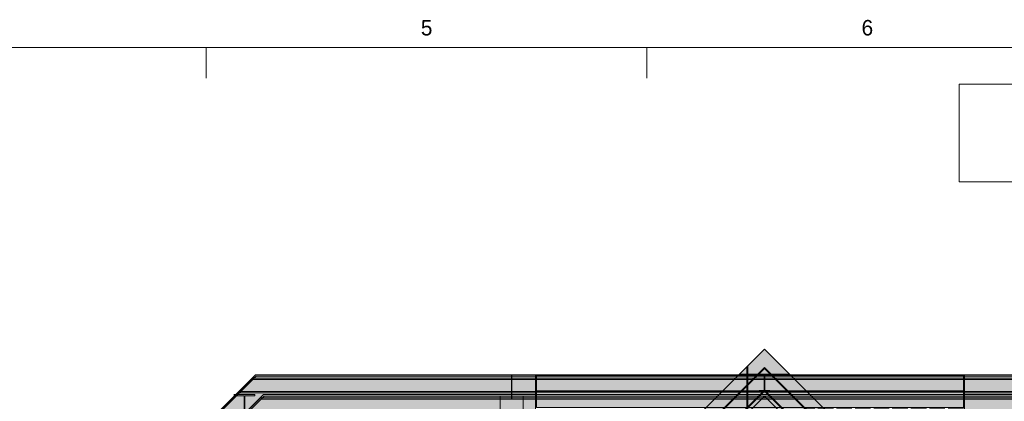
# Model space of a CAD drawing. Header units: millimetres. Extents: x 17 to 413, y 4 to 292.
# Tile 227 of 256: x 149 to 230, y 261 to 292. Entities that reach past the tile are written whole.
import ezdxf
from ezdxf.enums import TextEntityAlignment as Align

# ---------------------------------------------------------------- set-up
doc = ezdxf.new("R2010")
doc.units = ezdxf.units.MM
doc.linetypes.add('DASHED', pattern=[1.524, 1.27, -0.254])
for name, color, linetype in [('FILL-C_9EB2DB', 7, 'Continuous'), ('FILL-EPS', 7, 'Continuous'), ('LINE-C_2E8C94', 7, 'Continuous'), ('LINE-C_337880', 7, 'Continuous'), ('LINE-INK', 7, 'Continuous'), ('LINE-RED', 7, 'Continuous'), ('LINE-STEEL', 7, 'Continuous'), ('LINE-STEEL-DASH', 7, 'DASHED'), ('TEXT-STEEL_GREY', 7, 'Continuous')]:
    doc.layers.add(name, color=color, linetype=linetype)

msp = doc.modelspace()

# ---------------------------------------------------------------- hatches: boundary and pattern name
at = {"layer": 'FILL-C_9EB2DB', "true_color": 0x9eb2db}
h = msp.add_hatch(color=9, dxfattribs=at)
h.dxf.hatch_style = 1
h.paths.add_polyline_path([(146.258, 240.891), (146.258, 240.891), (168.533, 263.166), (191.498, 263.166), (191.498, 263.05), (168.581, 263.05), (146.339, 240.809)])
h = msp.add_hatch(color=9, dxfattribs=at)
h.dxf.hatch_style = 1
h.paths.add_polyline_path([(146.258, 240.891), (146.258, 240.891), (168.533, 263.166), (191.498, 263.166), (191.498, 263.05), (168.581, 263.05), (146.339, 240.809)])
h = msp.add_hatch(color=9, dxfattribs=at)
h.dxf.hatch_style = 1
h.paths.add_polyline_path([(146.258, 240.891), (146.258, 240.891), (168.533, 263.166), (189.515, 263.166), (189.515, 263.05), (168.581, 263.05), (146.339, 240.809)])
h = msp.add_hatch(color=9, dxfattribs=at)
h.dxf.hatch_style = 1
h.paths.add_polyline_path([(146.258, 240.891), (146.258, 240.891), (168.533, 263.166), (189.515, 263.166), (189.515, 263.05), (168.581, 263.05), (146.339, 240.809)])
h = msp.add_hatch(color=9, dxfattribs=at)
h.dxf.hatch_style = 1
h.paths.add_polyline_path([(168.533, 263.166), (168.532, 263.166), (168.533, 263.166)])
h = msp.add_hatch(color=9, dxfattribs=at)
h.dxf.hatch_style = 1
h.paths.add_polyline_path([(168.533, 263.166), (168.532, 263.166), (168.533, 263.166)])
h = msp.add_hatch(color=9, dxfattribs=at)
h.dxf.hatch_style = 1
h.paths.add_polyline_path([(187.834, 241.342), (187.834, 241.342), (210.252, 263.76), (230.296, 243.715), (230.259, 243.679), (210.252, 263.687), (187.871, 241.305)])
h = msp.add_hatch(color=9, dxfattribs=at)
h.dxf.hatch_style = 1
h.paths.add_polyline_path([(187.834, 241.342), (187.834, 241.342), (210.252, 263.76), (230.296, 243.715), (230.259, 243.679), (210.252, 263.687), (187.871, 241.305)])
h = msp.add_hatch(color=9, dxfattribs=at)
h.dxf.hatch_style = 1
h.paths.add_polyline_path([(187.871, 241.305), (210.252, 263.687), (230.259, 243.679), (229.375, 242.794), (210.252, 261.918), (188.755, 240.421)])
h = msp.add_hatch(color=9, dxfattribs=at)
h.dxf.hatch_style = 1
h.paths.add_polyline_path([(187.871, 241.305), (210.252, 263.687), (230.259, 243.679), (229.375, 242.794), (210.252, 261.918), (188.755, 240.421)])
h = msp.add_hatch(color=9, dxfattribs=at)
h.dxf.hatch_style = 1
h.paths.add_polyline_path([(189.548, 263.05), (189.548, 263.166), (230.955, 263.166), (230.955, 263.05)])
h = msp.add_hatch(color=9, dxfattribs=at)
h.dxf.hatch_style = 1
h.paths.add_polyline_path([(189.548, 263.05), (189.548, 263.166), (230.955, 263.166), (230.955, 263.05)])
h = msp.add_hatch(color=9, dxfattribs=at)
h.dxf.hatch_style = 1
h.paths.add_polyline_path([(191.565, 263.114), (191.565, 263.166), (226.572, 263.166), (226.572, 263.114)])
h = msp.add_hatch(color=9, dxfattribs=at)
h.dxf.hatch_style = 1
h.paths.add_polyline_path([(191.565, 263.114), (191.565, 263.166), (226.572, 263.166), (226.572, 263.114)])
h = msp.add_hatch(color=9, dxfattribs=at)
h.dxf.hatch_style = 1
h.paths.add_polyline_path([(191.565, 261.863), (191.565, 263.114), (226.572, 263.114), (226.572, 261.863), (191.565, 261.863)])
h = msp.add_hatch(color=9, dxfattribs=at)
h.dxf.hatch_style = 1
h.paths.add_polyline_path([(191.565, 263.114), (226.572, 263.114), (226.572, 261.863), (191.565, 261.863)])
h = msp.add_hatch(color=9, dxfattribs=at)
h.dxf.hatch_style = 1
h.paths.add_polyline_path([(209.797, 263.2), (209.797, 263.2), (209.797, 263.2), (209.808, 263.199)])
h = msp.add_hatch(color=9, dxfattribs=at)
h.dxf.hatch_style = 1
h.paths.add_polyline_path([(209.808, 261.844), (209.808, 261.896), (210.233, 261.896), (210.233, 263.006), (210.233, 263.147), (209.808, 263.147), (209.808, 263.199), (210.696, 263.199), (210.696, 263.147), (210.271, 263.147), (210.271, 261.896), (210.696, 261.896), (210.696, 261.844)])
h = msp.add_hatch(color=9, dxfattribs=at)
h.dxf.hatch_style = 1
h.paths.add_polyline_path([(209.808, 263.199), (210.696, 263.199), (210.696, 263.147), (210.271, 263.147), (210.271, 263.066), (210.271, 261.896), (210.696, 261.896), (210.696, 261.844), (209.808, 261.844), (209.808, 261.896), (210.233, 261.896), (210.233, 261.978), (210.233, 263.147), (209.808, 263.147)])
h = msp.add_hatch(color=9, dxfattribs=at)
h.dxf.hatch_style = 1
h.paths.add_polyline_path([(210.696, 263.199), (210.706, 263.2), (210.706, 263.2), (210.706, 263.2)])
h = msp.add_hatch(color=9, dxfattribs=at)
h.dxf.hatch_style = 1
h.paths.add_polyline_path([(226.638, 263.05), (226.638, 263.166), (251.967, 263.166), (274.242, 240.891), (274.161, 240.809), (251.919, 263.05)])
h = msp.add_hatch(color=9, dxfattribs=at)
h.dxf.hatch_style = 1
h.paths.add_polyline_path([(226.638, 263.166), (251.967, 263.166), (274.242, 240.891), (274.161, 240.809), (251.919, 263.05), (226.638, 263.05)])
h = msp.add_hatch(color=9, dxfattribs=at)
h.dxf.hatch_style = 1
h.paths.add_polyline_path([(146.258, 240.891), (146.258, 240.891), (168.28, 262.912), (189.515, 262.912), (189.515, 262.797), (168.327, 262.797), (146.339, 240.809)])
h = msp.add_hatch(color=9, dxfattribs=at)
h.dxf.hatch_style = 1
h.paths.add_polyline_path([(146.258, 240.891), (146.258, 240.891), (168.28, 262.912), (189.515, 262.912), (189.515, 262.797), (168.327, 262.797), (146.339, 240.809)])
h = msp.add_hatch(color=9, dxfattribs=at)
h.dxf.hatch_style = 1
h.paths.add_polyline_path([(146.339, 240.809), (168.581, 263.05), (191.498, 263.05), (191.498, 261.546), (169.204, 261.546), (147.403, 239.745)])
h = msp.add_hatch(color=9, dxfattribs=at)
h.dxf.hatch_style = 1
h.paths.add_polyline_path([(146.339, 240.809), (168.581, 263.05), (191.498, 263.05), (191.498, 261.546), (169.204, 261.546), (147.403, 239.745)])
h = msp.add_hatch(color=9, dxfattribs=at)
h.dxf.hatch_style = 1
h.paths.add_polyline_path([(146.339, 240.809), (168.581, 263.05), (189.515, 263.05), (189.515, 261.546), (169.204, 261.546), (147.403, 239.745)])
h = msp.add_hatch(color=9, dxfattribs=at)
h.dxf.hatch_style = 1
h.paths.add_polyline_path([(146.339, 240.809), (168.581, 263.05), (189.515, 263.05), (189.515, 261.546), (169.204, 261.546), (147.403, 239.745)])
h = msp.add_hatch(color=9, dxfattribs=at)
h.dxf.hatch_style = 1
h.paths.add_polyline_path([(146.339, 240.809), (168.327, 262.797), (189.515, 262.797), (189.515, 261.292), (168.951, 261.292), (147.403, 239.745)])
h = msp.add_hatch(color=9, dxfattribs=at)
h.dxf.hatch_style = 1
h.paths.add_polyline_path([(146.339, 240.809), (168.327, 262.797), (189.515, 262.797), (189.515, 261.292), (168.951, 261.292), (147.403, 239.745)])
h = msp.add_hatch(color=9, dxfattribs=at)
h.dxf.hatch_style = 1
h.paths.add_polyline_path([(168.28, 262.912), (168.278, 262.912), (168.28, 262.912)])
h = msp.add_hatch(color=9, dxfattribs=at)
h.dxf.hatch_style = 1
h.paths.add_polyline_path([(189.548, 261.546), (189.548, 263.05), (230.955, 263.05), (230.955, 261.546)])
h = msp.add_hatch(color=9, dxfattribs=at)
h.dxf.hatch_style = 1
h.paths.add_polyline_path([(189.548, 263.05), (230.955, 263.05), (230.955, 261.546), (189.548, 261.546)])
h = msp.add_hatch(color=9, dxfattribs=at)
h.dxf.hatch_style = 1
h.paths.add_polyline_path([(189.548, 262.797), (189.548, 262.912), (230.955, 262.912), (230.955, 262.797)])
h = msp.add_hatch(color=9, dxfattribs=at)
h.dxf.hatch_style = 1
h.paths.add_polyline_path([(189.548, 262.797), (189.548, 262.912), (230.955, 262.912), (230.955, 262.797)])
h = msp.add_hatch(color=9, dxfattribs=at)
h.dxf.hatch_style = 1
h.paths.add_polyline_path([(189.548, 261.292), (189.548, 262.797), (230.955, 262.797), (230.955, 261.292)])
h = msp.add_hatch(color=9, dxfattribs=at)
h.dxf.hatch_style = 1
h.paths.add_polyline_path([(189.548, 262.797), (230.955, 262.797), (230.955, 261.292), (189.548, 261.292)])
h = msp.add_hatch(color=9, dxfattribs=at)
h.dxf.hatch_style = 1
h.paths.add_polyline_path([(209.808, 261.844), (209.808, 261.896), (210.233, 261.896), (210.233, 263.006), (210.271, 263.006), (210.271, 261.896), (210.696, 261.896), (210.696, 261.844)])
h = msp.add_hatch(color=9, dxfattribs=at)
h.dxf.hatch_style = 1
h.paths.add_polyline_path([(210.233, 263.066), (210.271, 263.066), (210.271, 261.978), (210.233, 261.978)])
h = msp.add_hatch(color=9, dxfattribs=at)
h.dxf.hatch_style = 1
h.paths.add_polyline_path([(226.638, 261.546), (226.638, 263.05), (251.919, 263.05), (274.161, 240.809), (273.097, 239.745), (251.296, 261.546)])
h = msp.add_hatch(color=9, dxfattribs=at)
h.dxf.hatch_style = 1
h.paths.add_polyline_path([(226.638, 263.05), (251.919, 263.05), (274.161, 240.809), (273.097, 239.745), (251.296, 261.546), (226.638, 261.546)])
h = msp.add_hatch(color=9, dxfattribs=at)
h.dxf.hatch_style = 1
h.paths.add_polyline_path([(146.258, 240.891), (146.258, 240.891), (167.173, 261.806), (191.498, 261.806), (191.498, 261.69), (167.221, 261.69), (146.339, 240.809)])
h = msp.add_hatch(color=9, dxfattribs=at)
h.dxf.hatch_style = 1
h.paths.add_polyline_path([(146.258, 240.891), (146.258, 240.891), (167.173, 261.806), (191.498, 261.806), (191.498, 261.69), (167.221, 261.69), (146.339, 240.809)])
h = msp.add_hatch(color=9, dxfattribs=at)
h.dxf.hatch_style = 1
h.paths.add_polyline_path([(146.339, 240.809), (167.221, 261.69), (191.498, 261.69), (191.498, 260.186), (167.844, 260.186), (147.403, 239.745)])
h = msp.add_hatch(color=9, dxfattribs=at)
h.dxf.hatch_style = 1
h.paths.add_polyline_path([(146.339, 240.809), (167.221, 261.69), (191.498, 261.69), (191.498, 260.186), (167.844, 260.186), (147.403, 239.745)])
h = msp.add_hatch(color=9, dxfattribs=at)
h.dxf.hatch_style = 1
h.paths.add_polyline_path([(147.403, 239.745), (147.403, 239.745), (169.204, 261.546), (191.498, 261.546), (191.498, 261.43), (169.252, 261.43), (147.485, 239.664)])
h = msp.add_hatch(color=9, dxfattribs=at)
h.dxf.hatch_style = 1
h.paths.add_polyline_path([(147.403, 239.745), (147.403, 239.745), (169.204, 261.546), (191.498, 261.546), (191.498, 261.43), (169.252, 261.43), (147.485, 239.664)])
h = msp.add_hatch(color=9, dxfattribs=at)
h.dxf.hatch_style = 1
h.paths.add_polyline_path([(147.403, 239.745), (147.403, 239.745), (169.204, 261.546), (189.515, 261.546), (189.515, 261.43), (169.252, 261.43), (147.485, 239.664)])
h = msp.add_hatch(color=9, dxfattribs=at)
h.dxf.hatch_style = 1
h.paths.add_polyline_path([(147.403, 239.745), (147.403, 239.745), (169.204, 261.546), (169.203, 261.546), (169.204, 261.546), (169.204, 261.546), (189.515, 261.546), (189.515, 261.43), (169.252, 261.43), (147.485, 239.664)])
h = msp.add_hatch(color=9, dxfattribs=at)
h.dxf.hatch_style = 1
h.paths.add_polyline_path([(166.772, 261.546), (166.772, 261.547), (166.772, 261.547), (166.78, 261.546), (166.783, 261.546), (168.48, 261.546), (168.48, 261.451), (167.66, 261.451), (167.66, 259.946), (168.48, 259.946), (168.48, 259.852), (166.783, 259.852), (166.783, 259.946), (167.603, 259.946), (167.603, 261.451), (166.783, 261.451), (166.783, 261.546)])
h = msp.add_hatch(color=9, dxfattribs=at)
h.dxf.hatch_style = 1
h.paths.add_polyline_path([(166.772, 261.546), (166.772, 261.547), (166.772, 261.547), (166.78, 261.546), (166.783, 261.546), (168.48, 261.546), (168.48, 261.451), (167.66, 261.451), (167.66, 259.946), (168.48, 259.946), (168.48, 259.852), (166.783, 259.852), (166.783, 259.946), (167.603, 259.946), (167.603, 261.451), (166.783, 261.451), (166.783, 261.546)])
h = msp.add_hatch(color=9, dxfattribs=at)
h.dxf.hatch_style = 1
h.paths.add_polyline_path([(166.772, 261.546), (166.772, 261.547), (166.772, 261.547), (166.78, 261.546), (166.783, 261.546), (168.48, 261.546), (168.48, 261.451), (167.66, 261.451), (167.66, 259.946), (168.48, 259.946), (168.48, 259.852), (166.783, 259.852), (166.783, 259.946), (167.603, 259.946), (167.603, 261.451), (166.783, 261.451), (166.783, 261.546)])
h = msp.add_hatch(color=9, dxfattribs=at)
h.dxf.hatch_style = 1
h.paths.add_polyline_path([(166.783, 259.852), (166.783, 259.946), (167.603, 259.946), (167.603, 261.451), (166.783, 261.451), (166.783, 261.546), (168.48, 261.546), (168.48, 261.451), (167.66, 261.451), (167.66, 259.946), (168.48, 259.946), (168.48, 259.852)])
h = msp.add_hatch(color=9, dxfattribs=at)
h.dxf.hatch_style = 1
h.paths.add_polyline_path([(166.783, 259.852), (166.783, 259.946), (167.603, 259.946), (167.603, 261.451), (166.783, 261.451), (166.783, 261.546), (168.48, 261.546), (168.48, 261.451), (167.66, 261.451), (167.66, 259.946), (168.48, 259.946), (168.48, 259.852)])
h = msp.add_hatch(color=9, dxfattribs=at)
h.dxf.hatch_style = 1
h.paths.add_polyline_path([(166.783, 259.852), (166.783, 259.946), (167.603, 259.946), (167.603, 261.451), (166.783, 261.451), (166.783, 261.546), (168.48, 261.546), (168.48, 261.451), (167.66, 261.451), (167.66, 259.946), (168.48, 259.946), (168.48, 259.852)])
h = msp.add_hatch(color=9, dxfattribs=at)
h.dxf.hatch_style = 1
h.paths.add_polyline_path([(167.173, 261.806), (167.172, 261.806), (167.173, 261.806)])
h = msp.add_hatch(color=9, dxfattribs=at)
h.dxf.hatch_style = 1
h.paths.add_polyline_path([(168.48, 261.546), (168.491, 261.547), (168.491, 261.547), (168.491, 261.546)])
h = msp.add_hatch(color=9, dxfattribs=at)
h.dxf.hatch_style = 1
h.paths.add_polyline_path([(168.48, 261.546), (168.491, 261.547), (168.491, 261.547), (168.491, 261.546)])
h = msp.add_hatch(color=9, dxfattribs=at)
h.dxf.hatch_style = 1
h.paths.add_polyline_path([(168.48, 261.546), (168.491, 261.547), (168.491, 261.547), (168.491, 261.546)])
h = msp.add_hatch(color=9, dxfattribs=at)
h.dxf.hatch_style = 1
h.paths.add_polyline_path([(169.204, 261.546), (169.203, 261.546), (169.204, 261.546)])
h = msp.add_hatch(color=9, dxfattribs=at)
h.dxf.hatch_style = 1
h.paths.add_polyline_path([(188.755, 240.421), (188.755, 240.421), (210.252, 261.918), (229.375, 242.794), (229.338, 242.758), (210.252, 261.844), (188.792, 240.384)])
h = msp.add_hatch(color=9, dxfattribs=at)
h.dxf.hatch_style = 1
h.paths.add_polyline_path([(188.755, 240.421), (188.755, 240.421), (210.252, 261.918), (229.375, 242.794), (229.338, 242.758), (210.252, 261.844), (188.792, 240.384)])
h = msp.add_hatch(color=9, dxfattribs=at)
h.dxf.hatch_style = 1
h.paths.add_polyline_path([(189.548, 261.43), (189.548, 261.546), (230.955, 261.546), (230.955, 261.43)])
h = msp.add_hatch(color=9, dxfattribs=at)
h.dxf.hatch_style = 1
h.paths.add_polyline_path([(189.548, 261.43), (189.548, 261.546), (230.955, 261.546), (230.955, 261.43)])
h = msp.add_hatch(color=9, dxfattribs=at)
h.dxf.hatch_style = 1
h.paths.add_polyline_path([(191.565, 261.811), (191.565, 261.863), (226.572, 261.863), (226.572, 261.811)])
h = msp.add_hatch(color=9, dxfattribs=at)
h.dxf.hatch_style = 1
h.paths.add_polyline_path([(191.565, 261.811), (191.565, 261.863), (226.572, 261.863), (226.572, 261.811)])
h = msp.add_hatch(color=9, dxfattribs=at)
h.dxf.hatch_style = 1
h.paths.add_polyline_path([(191.565, 261.754), (191.565, 261.806), (226.572, 261.806), (226.572, 261.754)])
h = msp.add_hatch(color=9, dxfattribs=at)
h.dxf.hatch_style = 1
h.paths.add_polyline_path([(191.565, 261.754), (191.565, 261.806), (226.572, 261.806), (226.572, 261.754)])
h = msp.add_hatch(color=9, dxfattribs=at)
h.dxf.hatch_style = 1
h.paths.add_polyline_path([(191.565, 260.503), (191.565, 261.754), (226.572, 261.754), (226.572, 260.503), (191.565, 260.503)])
h = msp.add_hatch(color=9, dxfattribs=at)
h.dxf.hatch_style = 1
h.paths.add_polyline_path([(191.565, 261.754), (226.572, 261.754), (226.572, 260.503), (191.565, 260.503)])
h = msp.add_hatch(color=9, dxfattribs=at)
h.dxf.hatch_style = 1
h.paths.add_polyline_path([(226.638, 261.69), (226.638, 261.806), (253.327, 261.806), (274.242, 240.891), (274.161, 240.809), (253.279, 261.69)])
h = msp.add_hatch(color=9, dxfattribs=at)
h.dxf.hatch_style = 1
h.paths.add_polyline_path([(226.638, 261.806), (253.327, 261.806), (274.242, 240.891), (274.161, 240.809), (253.279, 261.69), (226.638, 261.69)])
h = msp.add_hatch(color=9, dxfattribs=at)
h.dxf.hatch_style = 1
h.paths.add_polyline_path([(226.638, 260.186), (226.638, 261.69), (253.279, 261.69), (274.161, 240.809), (273.097, 239.745), (252.656, 260.186)])
h = msp.add_hatch(color=9, dxfattribs=at)
h.dxf.hatch_style = 1
h.paths.add_polyline_path([(226.638, 261.69), (253.279, 261.69), (274.161, 240.809), (273.097, 239.745), (252.656, 260.186), (226.638, 260.186)])
h = msp.add_hatch(color=9, dxfattribs=at)
h.dxf.hatch_style = 1
h.paths.add_polyline_path([(226.638, 261.43), (226.638, 261.546), (251.296, 261.546), (273.097, 239.745), (273.015, 239.664), (251.248, 261.43)])
h = msp.add_hatch(color=9, dxfattribs=at)
h.dxf.hatch_style = 1
h.paths.add_polyline_path([(226.638, 261.546), (251.296, 261.546), (273.097, 239.745), (273.015, 239.664), (251.248, 261.43), (226.638, 261.43)])
h = msp.add_hatch(color=9, dxfattribs=at)
h.dxf.hatch_style = 1
h.paths.add_polyline_path([(147.403, 239.745), (147.403, 239.745), (168.951, 261.292), (189.515, 261.292), (189.515, 261.177), (168.998, 261.177), (147.485, 239.664)])
h = msp.add_hatch(color=9, dxfattribs=at)
h.dxf.hatch_style = 1
h.paths.add_polyline_path([(147.403, 239.745), (147.403, 239.745), (168.951, 261.292), (189.515, 261.292), (189.515, 261.177), (168.998, 261.177), (147.485, 239.664)])
h = msp.add_hatch(color=9, dxfattribs=at)
h.dxf.hatch_style = 1
h.paths.add_polyline_path([(168.951, 261.292), (168.949, 261.292), (168.951, 261.292)])
h = msp.add_hatch(color=9, dxfattribs=at)
h.dxf.hatch_style = 1
h.paths.add_polyline_path([(189.548, 261.177), (189.548, 261.292), (230.955, 261.292), (230.955, 261.177)])
h = msp.add_hatch(color=9, dxfattribs=at)
h.dxf.hatch_style = 1
h.paths.add_polyline_path([(189.548, 261.177), (189.548, 261.292), (230.955, 261.292), (230.955, 261.177)])
at = {"layer": 'FILL-EPS', "true_color": 0xccffff}
h = msp.add_hatch(color=7, dxfattribs=at)
h.dxf.hatch_style = 1
h.paths.add_polyline_path([(190.457, 245.473), (210.252, 265.268), (230.047, 245.473), (230.047, 223.616), (225.032, 223.616), (225.032, 241.732), (218.138, 241.732), (218.138, 242.232), (218.071, 243.306), (217.869, 244.361), (217.538, 245.38), (217.081, 246.346), (216.508, 247.24), (215.827, 248.049), (215.051, 248.759), (214.193, 249.357), (213.268, 249.833), (212.29, 250.179), (211.278, 250.389), (210.248, 250.459), (209.218, 250.389), (208.206, 250.179), (207.229, 249.833), (206.303, 249.357), (205.445, 248.759), (204.669, 248.049), (203.989, 247.24), (203.415, 246.346), (202.959, 245.38), (202.627, 244.361), (202.426, 243.306), (202.358, 242.232), (202.358, 241.732), (195.465, 241.732), (195.465, 223.616), (190.457, 223.616)])
h = msp.add_hatch(color=7, dxfattribs=at)
h.dxf.hatch_style = 1
h.paths.add_polyline_path([(190.457, 245.473), (210.252, 265.268), (230.047, 245.473), (230.047, 223.616), (225.032, 223.616), (225.032, 241.732), (218.138, 241.732), (218.138, 242.232), (218.071, 243.306), (217.869, 244.361), (217.538, 245.38), (217.081, 246.346), (216.508, 247.24), (215.827, 248.049), (215.051, 248.759), (214.193, 249.357), (213.268, 249.833), (212.29, 250.179), (211.278, 250.389), (210.248, 250.459), (209.218, 250.389), (208.206, 250.179), (207.229, 249.833), (206.303, 249.357), (205.445, 248.759), (204.669, 248.049), (203.989, 247.24), (203.415, 246.346), (202.959, 245.38), (202.627, 244.361), (202.426, 243.306), (202.358, 242.232), (202.358, 241.732), (195.465, 241.732), (195.465, 223.616), (190.457, 223.616)])
h = msp.add_hatch(color=7, dxfattribs=at)
h.dxf.hatch_style = 1
h.paths.add_polyline_path([(210.252, 265.268), (210.248, 265.278), (210.248, 265.278), (210.248, 265.278), (210.248, 265.278), (210.248, 265.278), (210.248, 265.278), (210.249, 265.278), (210.249, 265.278), (210.249, 265.278), (210.249, 265.278), (210.25, 265.278), (210.25, 265.278), (210.251, 265.278), (210.251, 265.278), (210.251, 265.278), (210.251, 265.278), (210.251, 265.278), (210.252, 265.278), (210.252, 265.278), (210.252, 265.278), (210.252, 265.278), (210.252, 265.278), (210.254, 265.278), (210.254, 265.278), (210.254, 265.278), (210.254, 265.278), (210.254, 265.278), (210.254, 265.278), (210.255, 265.278), (210.255, 265.278), (210.255, 265.278), (210.255, 265.278), (210.255, 265.278), (210.255, 265.278), (210.255, 265.278), (210.255, 265.278), (210.255, 265.278), (210.255, 265.278)])
h = msp.add_hatch(color=7, dxfattribs=at)
h.dxf.hatch_style = 1
h.paths.add_polyline_path([(210.252, 265.268), (210.248, 265.278), (210.248, 265.278), (210.248, 265.278), (210.248, 265.278), (210.248, 265.278), (210.248, 265.278), (210.249, 265.278), (210.249, 265.278), (210.249, 265.278), (210.249, 265.278), (210.25, 265.278), (210.25, 265.278), (210.251, 265.278), (210.251, 265.278), (210.251, 265.278), (210.251, 265.278), (210.251, 265.278), (210.252, 265.278), (210.252, 265.278), (210.252, 265.278), (210.252, 265.278), (210.252, 265.278), (210.254, 265.278), (210.254, 265.278), (210.254, 265.278), (210.254, 265.278), (210.254, 265.278), (210.254, 265.278), (210.255, 265.278), (210.255, 265.278), (210.255, 265.278), (210.255, 265.278), (210.255, 265.278), (210.255, 265.278), (210.255, 265.278), (210.255, 265.278), (210.255, 265.278), (210.255, 265.278)])
h = msp.add_hatch(color=7, dxfattribs=at)
h.dxf.hatch_style = 1
h.paths.add_polyline_path([(188.58, 261.412), (190.485, 261.412), (190.485, 222.232), (188.58, 222.232)])
at = {"layer": 'FILL-EPS', "true_color": 0xc0f0f0}
h = msp.add_hatch(color=254, dxfattribs=at)
h.dxf.hatch_style = 1
h.paths.add_polyline_path([(188.58, 261.412), (190.485, 261.412), (190.485, 244.393), (188.58, 244.393)])
at = {"layer": 'FILL-EPS', "true_color": 0xccffff}
h = msp.add_hatch(color=7, dxfattribs=at)
h.dxf.hatch_style = 1
h.paths.add_polyline_path([(197.207, 248.39), (210.252, 261.434), (223.297, 248.389), (223.297, 223.616), (197.207, 223.616)])
h.paths.add_polyline_path([(218.537, 225.732), (218.537, 240.732), (201.97, 240.732), (201.97, 225.732)], flags=0)
h = msp.add_hatch(color=7, dxfattribs=at)
h.dxf.hatch_style = 1
h.paths.add_polyline_path([(197.207, 223.616), (197.207, 248.39), (210.252, 261.434), (223.297, 248.389), (223.297, 223.616)])
h.paths.add_polyline_path([(218.537, 225.732), (218.537, 240.732), (201.97, 240.732), (201.97, 225.732)], flags=0)

# ---------------------------------------------------------------- linework, layer by layer
at = {"layer": 'LINE-C_2E8C94', "lineweight": 5}
msp.add_lwpolyline([(190.457, 245.473), (210.252, 265.268), (230.047, 245.473)], dxfattribs=at)
msp.add_lwpolyline([(190.457, 245.473), (210.252, 265.268), (230.047, 245.473)], dxfattribs=at)
for points in [[(210.252, 265.268), (210.248, 265.278), (210.248, 265.278), (210.248, 265.278), (210.248, 265.278), (210.248, 265.278), (210.248, 265.278), (210.249, 265.278), (210.249, 265.278), (210.249, 265.278), (210.249, 265.278), (210.25, 265.278), (210.25, 265.278), (210.251, 265.278), (210.251, 265.278), (210.251, 265.278), (210.251, 265.278), (210.251, 265.278), (210.252, 265.278), (210.252, 265.278), (210.252, 265.278), (210.252, 265.278), (210.252, 265.278), (210.254, 265.278), (210.254, 265.278), (210.254, 265.278), (210.254, 265.278), (210.254, 265.278), (210.254, 265.278), (210.255, 265.278), (210.255, 265.278), (210.255, 265.278), (210.255, 265.278), (210.255, 265.278), (210.255, 265.278), (210.255, 265.278), (210.255, 265.278), (210.255, 265.278), (210.255, 265.278)], [(210.252, 265.268), (210.248, 265.278), (210.248, 265.278), (210.248, 265.278), (210.248, 265.278), (210.248, 265.278), (210.248, 265.278), (210.249, 265.278), (210.249, 265.278), (210.249, 265.278), (210.249, 265.278), (210.25, 265.278), (210.25, 265.278), (210.251, 265.278), (210.251, 265.278), (210.251, 265.278), (210.251, 265.278), (210.251, 265.278), (210.252, 265.278), (210.252, 265.278), (210.252, 265.278), (210.252, 265.278), (210.252, 265.278), (210.254, 265.278), (210.254, 265.278), (210.254, 265.278), (210.254, 265.278), (210.254, 265.278), (210.254, 265.278), (210.255, 265.278), (210.255, 265.278), (210.255, 265.278), (210.255, 265.278), (210.255, 265.278), (210.255, 265.278), (210.255, 265.278), (210.255, 265.278), (210.255, 265.278), (210.255, 265.278)], [(188.58, 261.412), (190.485, 261.412), (190.485, 222.232), (188.58, 222.232)], [(188.58, 261.412), (190.485, 261.412), (190.485, 244.393), (188.58, 244.393)], [(197.207, 248.39), (210.252, 261.434), (223.297, 248.389), (223.297, 223.616), (197.207, 223.616)], [(197.207, 223.616), (197.207, 223.616), (197.207, 248.39), (197.207, 248.39), (197.207, 248.39), (197.207, 248.39), (210.252, 261.434), (223.297, 248.389), (223.297, 248.389), (223.297, 248.389), (223.297, 248.389), (223.297, 223.616), (223.297, 223.616), (223.297, 223.616), (197.207, 223.616)]]:
    msp.add_lwpolyline(points, close=True, dxfattribs=at)
at = {"layer": 'LINE-C_337880', "lineweight": 5}
for p, q in [((208.234, 263.24), (208.818, 263.24)), ((208.234, 263.24), (208.818, 263.24)), ((208.818, 263.24), (208.818, 263.825)), ((208.818, 263.24), (208.818, 263.825)), ((208.818, 260.192), (208.818, 263.24)), ((208.818, 260.192), (208.818, 263.24)), ((208.882, 263.24), (208.882, 263.888)), ((208.882, 263.24), (208.882, 263.888)), ((208.882, 263.24), (212.27, 263.24)), ((208.882, 260.192), (208.882, 263.24)), ((208.882, 263.24), (212.27, 263.24)), ((208.882, 260.192), (208.882, 263.24))]:
    msp.add_line(p, q, dxfattribs=at)
at = {"layer": 'LINE-INK', "lineweight": 5}
for p, q in [((164.5, 290), (164.5, 287.5)), ((200.625, 290), (200.625, 287.5))]:
    msp.add_line(p, q, dxfattribs=at)
msp.add_lwpolyline([(20, 7), (413, 7), (413, 290), (20, 290)], close=True, dxfattribs=at)
at = {"layer": 'LINE-RED', "lineweight": 5}
msp.add_lwpolyline([(226.207, 279), (303, 279), (303, 287), (226.207, 287)], close=True, dxfattribs=at)
at = {"layer": 'LINE-STEEL', "lineweight": 5}
for points in [[(146.258, 240.891), (146.258, 240.891), (168.533, 263.166), (191.498, 263.166), (191.498, 263.166), (191.498, 263.05), (168.581, 263.05), (146.339, 240.809)], [(146.258, 240.891), (146.258, 240.891), (168.533, 263.166), (191.498, 263.166), (191.498, 263.05), (168.581, 263.05), (146.339, 240.809)], [(146.258, 240.891), (146.258, 240.891), (168.533, 263.166), (189.515, 263.166), (189.515, 263.166), (189.515, 263.166), (189.515, 263.166), (189.515, 263.05), (168.581, 263.05), (146.339, 240.809)], [(146.258, 240.891), (146.258, 240.891), (168.533, 263.166), (189.515, 263.166), (189.515, 263.05), (168.581, 263.05), (146.339, 240.809)], [(168.533, 263.166), (168.532, 263.166), (168.533, 263.166)], [(168.533, 263.166), (168.532, 263.166), (168.533, 263.166)], [(187.834, 241.342), (187.834, 241.342), (210.252, 263.76), (230.296, 243.715), (230.259, 243.679), (210.252, 263.687), (187.871, 241.305)], [(187.834, 241.342), (187.834, 241.342), (210.252, 263.76), (230.296, 243.715), (230.259, 243.679), (210.252, 263.687), (187.871, 241.305)], [(187.871, 241.305), (187.871, 241.305), (210.252, 263.687), (230.259, 243.679), (229.375, 242.794), (210.252, 261.918), (188.755, 240.421)], [(187.871, 241.305), (187.871, 241.305), (210.252, 263.687), (230.259, 243.679), (229.375, 242.794), (210.252, 261.918), (188.755, 240.421)], [(189.548, 263.05), (189.548, 263.166), (230.955, 263.166), (230.955, 263.166), (230.955, 263.05), (189.548, 263.05)], [(189.548, 263.05), (189.548, 263.166), (230.955, 263.166), (230.955, 263.05)], [(191.565, 263.114), (191.565, 263.166), (226.572, 263.166), (226.572, 263.166), (226.572, 263.114), (191.565, 263.114)], [(191.565, 263.114), (191.565, 263.166), (226.572, 263.166), (226.572, 263.114)], [(191.565, 261.863), (191.565, 261.863), (191.565, 263.114), (226.572, 263.114), (226.572, 263.114), (226.572, 263.114), (226.572, 263.114), (226.572, 261.863), (191.565, 261.863), (191.565, 261.863)], [(191.565, 263.114), (191.565, 263.114), (191.565, 263.114), (226.572, 263.114), (226.572, 261.863), (226.572, 261.863), (226.572, 261.863), (226.572, 261.863), (191.565, 261.863), (191.565, 263.114)], [(209.797, 263.2), (209.797, 263.2), (209.797, 263.2), (209.808, 263.199), (209.808, 263.199)], [(209.808, 261.844), (209.808, 261.896), (210.233, 261.896), (210.233, 263.006), (210.233, 263.006), (210.233, 263.147), (209.808, 263.147), (209.808, 263.199), (210.696, 263.199), (210.696, 263.147), (210.271, 263.147), (210.271, 261.896), (210.696, 261.896), (210.696, 261.844)], [(209.808, 263.199), (210.696, 263.199), (210.696, 263.147), (210.271, 263.147), (210.271, 263.066), (210.271, 263.066), (210.271, 261.896), (210.696, 261.896), (210.696, 261.844), (209.808, 261.844), (209.808, 261.896), (210.233, 261.896), (210.233, 261.978), (210.233, 261.978), (210.233, 263.147), (209.808, 263.147)], [(210.696, 263.199), (210.706, 263.2), (210.706, 263.2), (210.706, 263.2)], [(226.638, 263.05), (226.638, 263.166), (251.967, 263.166), (251.967, 263.166), (251.967, 263.166), (251.967, 263.166), (251.967, 263.166), (251.967, 263.166), (274.242, 240.891), (274.242, 240.891), (274.242, 240.891), (274.242, 240.891), (274.161, 240.809), (251.919, 263.05), (226.638, 263.05)], [(226.638, 263.166), (251.967, 263.166), (274.242, 240.891), (274.242, 240.891), (274.242, 240.891), (274.242, 240.891), (274.161, 240.809), (251.919, 263.05), (226.638, 263.05)], [(146.258, 240.891), (146.258, 240.891), (168.28, 262.912), (189.515, 262.912), (189.515, 262.797), (168.327, 262.797), (146.339, 240.809), (146.258, 240.891)], [(146.258, 240.891), (146.258, 240.891), (168.28, 262.912), (189.515, 262.912), (189.515, 262.797), (168.327, 262.797), (146.339, 240.809), (146.258, 240.891)], [(146.339, 240.809), (146.339, 240.809), (168.581, 263.05), (168.581, 263.05), (168.581, 263.05), (191.498, 263.05), (191.498, 263.05), (191.498, 261.546), (169.204, 261.546), (147.403, 239.745)], [(146.339, 240.809), (146.339, 240.809), (168.581, 263.05), (168.581, 263.05), (168.581, 263.05), (168.581, 263.05), (168.581, 263.05), (168.581, 263.05), (191.498, 263.05), (191.498, 261.546), (169.204, 261.546), (147.403, 239.745)], [(146.339, 240.809), (146.339, 240.809), (168.581, 263.05), (168.581, 263.05), (168.581, 263.05), (189.515, 263.05), (189.515, 263.05), (189.515, 261.546), (169.204, 261.546), (147.403, 239.745)], [(146.339, 240.809), (146.339, 240.809), (168.581, 263.05), (168.581, 263.05), (189.515, 263.05), (189.515, 261.546), (169.204, 261.546), (147.403, 239.745)], [(146.339, 240.809), (168.327, 262.797), (168.327, 262.797), (168.327, 262.797), (189.515, 262.797), (189.515, 262.797), (189.515, 261.292), (168.951, 261.292), (147.403, 239.745)], [(146.339, 240.809), (168.327, 262.797), (168.327, 262.797), (168.327, 262.797), (168.327, 262.797), (168.327, 262.797), (189.515, 262.797), (189.515, 261.292), (189.515, 261.292), (168.951, 261.292), (147.403, 239.745)], [(168.28, 262.912), (168.278, 262.912), (168.28, 262.912)], [(189.548, 261.546), (189.548, 263.05), (230.955, 263.05), (230.955, 263.05), (230.955, 261.546), (189.548, 261.546)], [(189.548, 263.05), (189.548, 263.05), (230.955, 263.05), (230.955, 261.546), (230.955, 261.546), (189.548, 261.546)], [(189.548, 262.797), (189.548, 262.912), (230.955, 262.912), (230.955, 262.912), (230.955, 262.797), (189.548, 262.797)], [(189.548, 262.797), (189.548, 262.912), (230.955, 262.912), (230.955, 262.797)], [(189.548, 261.292), (189.548, 262.797), (230.955, 262.797), (230.955, 262.797), (230.955, 261.292), (189.548, 261.292)], [(189.548, 262.797), (189.548, 262.797), (230.955, 262.797), (230.955, 261.292), (230.955, 261.292), (189.548, 261.292)], [(209.808, 261.844), (209.808, 261.896), (210.233, 261.896), (210.233, 263.006), (210.271, 263.006), (210.271, 263.006), (210.271, 261.896), (210.696, 261.896), (210.696, 261.844)], [(210.233, 263.066), (210.271, 263.066), (210.271, 261.978), (210.271, 261.978), (210.233, 261.978), (210.233, 263.066)], [(226.638, 261.546), (226.638, 263.05), (251.919, 263.05), (274.161, 240.809), (273.097, 239.745), (251.296, 261.546)], [(226.638, 263.05), (251.919, 263.05), (274.161, 240.809), (273.097, 239.745), (251.296, 261.546), (226.638, 261.546)], [(146.258, 240.891), (146.258, 240.891), (167.173, 261.806), (191.498, 261.806), (191.498, 261.806), (191.498, 261.806), (191.498, 261.806), (191.498, 261.69), (167.221, 261.69), (146.339, 240.809)], [(146.258, 240.891), (146.258, 240.891), (167.173, 261.806), (191.498, 261.806), (191.498, 261.69), (167.221, 261.69), (146.339, 240.809)], [(146.339, 240.809), (146.339, 240.809), (146.339, 240.809), (146.339, 240.809), (167.221, 261.69), (167.221, 261.69), (167.221, 261.69), (191.498, 261.69), (191.498, 261.69), (191.498, 261.69), (191.498, 261.69), (191.498, 260.186), (167.844, 260.186), (147.403, 239.745), (146.339, 240.809)], [(146.339, 240.809), (146.339, 240.809), (146.339, 240.809), (146.339, 240.809), (167.221, 261.69), (167.221, 261.69), (191.498, 261.69), (191.498, 260.186), (191.498, 260.186), (167.844, 260.186), (147.403, 239.745), (146.339, 240.809)], [(147.403, 239.745), (147.403, 239.745), (169.204, 261.546), (169.204, 261.546), (169.204, 261.546), (191.498, 261.546), (191.498, 261.43), (169.252, 261.43), (147.485, 239.664), (147.403, 239.745)], [(147.403, 239.745), (147.403, 239.745), (169.204, 261.546), (191.498, 261.546), (191.498, 261.43), (169.252, 261.43), (147.485, 239.664), (147.403, 239.745)], [(147.403, 239.745), (147.403, 239.745), (169.204, 261.546), (169.204, 261.546), (169.204, 261.546), (189.515, 261.546), (189.515, 261.546), (189.515, 261.43), (169.252, 261.43), (147.485, 239.664), (147.403, 239.745)], [(147.403, 239.745), (147.403, 239.745), (169.204, 261.546), (169.203, 261.546), (169.204, 261.546), (169.204, 261.546), (189.515, 261.546), (189.515, 261.43), (169.252, 261.43), (147.485, 239.664), (147.403, 239.745)], [(166.772, 261.546), (166.772, 261.547), (166.772, 261.547), (166.78, 261.546), (166.783, 261.546), (168.48, 261.546), (168.48, 261.451), (167.66, 261.451), (167.66, 259.946), (168.48, 259.946), (168.48, 259.852), (166.783, 259.852), (166.783, 259.946), (167.603, 259.946), (167.603, 261.451), (166.783, 261.451), (166.783, 261.546)], [(166.772, 261.546), (166.772, 261.547), (166.772, 261.547), (166.78, 261.546), (166.783, 261.546), (168.48, 261.546), (168.48, 261.451), (167.66, 261.451), (167.66, 259.946), (168.48, 259.946), (168.48, 259.852), (166.783, 259.852), (166.783, 259.946), (167.603, 259.946), (167.603, 261.451), (166.783, 261.451), (166.783, 261.546)], [(166.772, 261.546), (166.772, 261.547), (166.772, 261.547), (166.78, 261.546), (166.783, 261.546), (168.48, 261.546), (168.48, 261.451), (167.66, 261.451), (167.66, 259.946), (168.48, 259.946), (168.48, 259.852), (166.783, 259.852), (166.783, 259.946), (167.603, 259.946), (167.603, 261.451), (166.783, 261.451), (166.783, 261.546)], [(166.783, 259.852), (166.783, 259.946), (167.603, 259.946), (167.603, 261.451), (166.783, 261.451), (166.783, 261.546), (168.48, 261.546), (168.48, 261.546), (168.48, 261.451), (167.66, 261.451), (167.66, 259.946), (168.48, 259.946), (168.48, 259.852)], [(166.783, 259.852), (166.783, 259.946), (167.603, 259.946), (167.603, 261.451), (166.783, 261.451), (166.783, 261.546), (168.48, 261.546), (168.48, 261.546), (168.48, 261.451), (167.66, 261.451), (167.66, 259.946), (168.48, 259.946), (168.48, 259.852)], [(166.783, 259.852), (166.783, 259.946), (167.603, 259.946), (167.603, 261.451), (166.783, 261.451), (166.783, 261.546), (168.48, 261.546), (168.48, 261.546), (168.48, 261.451), (167.66, 261.451), (167.66, 259.946), (168.48, 259.946), (168.48, 259.852)], [(167.173, 261.806), (167.172, 261.806), (167.173, 261.806)], [(168.48, 261.546), (168.491, 261.547), (168.491, 261.547), (168.491, 261.546)], [(168.48, 261.546), (168.491, 261.547), (168.491, 261.547), (168.491, 261.546)], [(168.48, 261.546), (168.491, 261.547), (168.491, 261.547), (168.491, 261.546)], [(169.204, 261.546), (169.203, 261.546), (169.204, 261.546)], [(188.755, 240.421), (188.755, 240.421), (210.252, 261.918), (229.375, 242.794), (229.338, 242.758), (210.252, 261.844), (188.792, 240.384)], [(188.755, 240.421), (188.755, 240.421), (210.252, 261.918), (229.375, 242.794), (229.338, 242.758), (210.252, 261.844), (188.792, 240.384)], [(189.548, 261.43), (189.548, 261.546), (230.955, 261.546), (230.955, 261.546), (230.955, 261.43), (189.548, 261.43)], [(189.548, 261.43), (189.548, 261.546), (230.955, 261.546), (230.955, 261.43)], [(191.565, 261.811), (191.565, 261.863), (226.572, 261.863), (226.572, 261.863), (226.572, 261.811), (191.565, 261.811)], [(191.565, 261.811), (191.565, 261.863), (226.572, 261.863), (226.572, 261.811)], [(191.565, 261.754), (191.565, 261.806), (226.572, 261.806), (226.572, 261.806), (226.572, 261.754), (191.565, 261.754)], [(191.565, 261.754), (191.565, 261.806), (226.572, 261.806), (226.572, 261.754)], [(191.565, 260.503), (191.565, 260.503), (191.565, 261.754), (226.572, 261.754), (226.572, 261.754), (226.572, 261.754), (226.572, 261.754), (226.572, 260.503), (191.565, 260.503), (191.565, 260.503)], [(191.565, 261.754), (191.565, 261.754), (191.565, 261.754), (226.572, 261.754), (226.572, 260.503), (226.572, 260.503), (226.572, 260.503), (226.572, 260.503), (191.565, 260.503), (191.565, 261.754)], [(226.638, 261.69), (226.638, 261.806), (253.327, 261.806), (274.242, 240.891), (274.161, 240.809), (253.279, 261.69)], [(226.638, 261.806), (253.327, 261.806), (274.242, 240.891), (274.161, 240.809), (253.279, 261.69), (226.638, 261.69)], [(226.638, 260.186), (226.638, 261.69), (253.279, 261.69), (253.279, 261.69), (253.279, 261.69), (253.279, 261.69), (253.279, 261.69), (274.161, 240.809), (274.161, 240.809), (273.097, 239.745), (252.656, 260.186), (226.638, 260.186)], [(226.638, 261.69), (226.638, 261.69), (226.638, 261.69), (253.279, 261.69), (274.161, 240.809), (274.161, 240.809), (273.097, 239.745), (252.656, 260.186), (226.638, 260.186), (226.638, 261.69)], [(226.638, 261.43), (226.638, 261.546), (251.296, 261.546), (251.296, 261.546), (251.296, 261.546), (251.296, 261.546), (273.097, 239.745), (273.097, 239.745), (273.097, 239.745), (273.097, 239.745), (273.015, 239.664), (251.248, 261.43)], [(226.638, 261.546), (251.296, 261.546), (273.097, 239.745), (273.097, 239.745), (273.097, 239.745), (273.097, 239.745), (273.015, 239.664), (251.248, 261.43), (226.638, 261.43)], [(147.403, 239.745), (147.403, 239.745), (168.951, 261.292), (168.951, 261.292), (168.951, 261.292), (189.515, 261.292), (189.515, 261.177), (168.998, 261.177), (147.485, 239.664), (147.403, 239.745)], [(147.403, 239.745), (147.403, 239.745), (168.951, 261.292), (168.951, 261.292), (189.515, 261.292), (189.515, 261.177), (168.998, 261.177), (147.485, 239.664), (147.403, 239.745)], [(168.951, 261.292), (168.949, 261.292), (168.951, 261.292)], [(189.548, 261.177), (189.548, 261.292), (230.955, 261.292), (230.955, 261.292), (230.955, 261.177), (189.548, 261.177)], [(189.548, 261.177), (189.548, 261.292), (230.955, 261.292), (230.955, 261.177)]]:
    msp.add_lwpolyline(points, close=True, dxfattribs=at)
at = {"layer": 'LINE-STEEL-DASH', "lineweight": 5}
for points in [[(157.373, 252.006), (166.818, 261.451), (166.783, 261.451), (166.783, 261.546), (166.772, 261.546), (166.772, 261.547), (166.772, 261.547), (166.78, 261.546), (166.783, 261.546), (166.913, 261.546), (167.173, 261.806), (168.032, 262.665), (168.28, 262.912), (168.533, 263.166), (189.515, 263.166), (189.548, 263.166), (191.498, 263.166), (191.565, 263.166), (209.657, 263.166), (210.252, 263.76), (210.846, 263.166), (226.572, 263.166), (226.638, 263.166), (230.955, 263.166)], [(191.565, 260.503), (191.565, 261.177), (191.498, 261.177), (191.498, 260.186)], [(252.608, 260.07), (226.638, 260.07), (226.638, 260.186), (226.638, 261.177), (226.572, 261.177), (226.572, 260.503), (226.572, 260.503), (226.572, 260.503), (226.572, 260.503), (226.572, 260.451), (213.561, 260.451), (230.296, 243.715)]]:
    msp.add_lwpolyline(points, dxfattribs=at)
for points in [[(168.532, 263.166), (168.533, 263.166), (168.533, 263.166), (168.533, 263.166), (168.532, 263.166), (168.532, 263.166)], [(168.28, 262.912), (168.278, 262.912), (168.28, 262.912)], [(167.173, 261.806), (167.172, 261.806), (167.173, 261.806)]]:
    msp.add_lwpolyline(points, close=True, dxfattribs=at)

# ---------------------------------------------------------------- texts
at = {"layer": 'TEXT-STEEL_GREY'}
for s, p in [('5', (182.562, 291)), ('6', (218.688, 291))]:
    msp.add_text(s, height=1.27, dxfattribs=at).set_placement(p, align=Align.CENTER)

doc.saveas('drawing.dxf')
